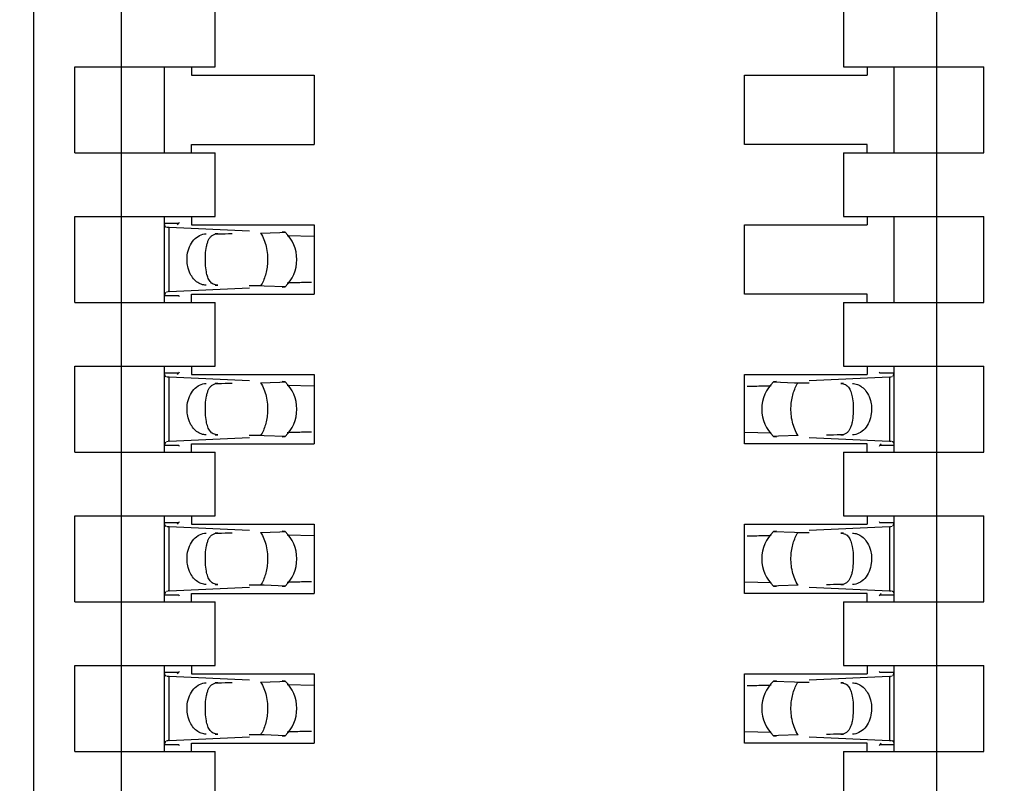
# Model space of a CAD drawing. Header units: inches. Extents: x 0 to 22, y 0 to 17.
# Tile 12 of 52: x 4.074 to 4.281, y 9.009 to 9.169. Entities that reach past the tile are written whole.
import ezdxf

# ---------------------------------------------------------------- set-up
doc = ezdxf.new("R2010")
doc.units = ezdxf.units.IN
doc.header["$LTSCALE"] = 1.21
doc.header["$MEASUREMENT"] = 0
doc.layers.get('0').update_dxf_attribs({"linetype": 'CONTINUOUS'})
doc.layers.add('DIMENSIONS', color=7, linetype='CONTINUOUS')
doc.styles.get("Standard").update_dxf_attribs({"font": 'txt', "width": 0.8})
doc.dimstyles.new('DIMSTYLE_1', dxfattribs={"dimtxt": 0.125, "dimasz": 0.18, "dimexe": 0.18, "dimexo": 0.0625, "dimgap": 0.09, "dimtad": 0, "dimtih": 1, "dimtoh": 1, "dimdec": 3, "dimzin": 4, "dimdsep": 46, "dimtxsty": 'STANDARD', "dimblk": '_FILLED', "dimblk1": '_FILLED', "dimblk2": '_FILLED', "dimcen": 0.09, "dimadec": 0, "dimazin": 0, "dimtp": 0.01, "dimtm": 0.01, "dimtfac": 1, "dimtdec": 3, "dimtofl": 0, "dimtmove": 0, "dimatfit": 3, "dimldrblk": '_FILLED', "dimfxl": 1, "dimtolj": 1, "dimtzin": 4, "dimarcsym": 0})

# ---------------------------------------------------------------- blocks, each defined once
blk = doc.blocks.new('*D3')
at = {"layer": 'DIMENSIONS', "color": 2, "linetype": 'CONTINUOUS'}
blk.add_line((4.038634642, 7.6576741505), (3.554734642, 7.6576741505), dxfattribs=at)
at = {"layer": 'DIMENSIONS', "color": 2, "linetype": 'CONTINUOUS', "insert": (3.492234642, 7.7201741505), "char_height": 0.125, "width": 1.525, "attachment_point": 3, "line_spacing_factor": 0.9}
blk.add_mtext('-4.222{\\Ftxt.shx;\\W1.000000;\\H0.125000; }[107.24]', dxfattribs=at)
blk = doc.blocks.new('_FILLED')
at = {"color": 0, "linetype": 'BYBLOCK'}
blk.add_solid([(0, 0), (-1, 0.1736111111), (-1, -0.1736111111)], dxfattribs=at)
blk = doc.blocks.new('*D4')
at = {"layer": 'DIMENSIONS', "color": 2, "linetype": 'CONTINUOUS'}
blk.add_line((4.453634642, 7.0576741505), (3.554734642, 7.0576741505), dxfattribs=at)
at = {"layer": 'DIMENSIONS', "color": 2, "linetype": 'CONTINUOUS', "insert": (3.492234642, 7.1201741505), "char_height": 0.125, "width": 1.525, "attachment_point": 3, "line_spacing_factor": 0.9}
blk.add_mtext('-4.822{\\Ftxt.shx;\\W1.000000;\\H0.125000; }[122.48]', dxfattribs=at)
blk = doc.blocks.new('*D5')
at = {"layer": 'DIMENSIONS', "color": 2, "linetype": 'CONTINUOUS'}
for p, q in [((4.0577810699, 6.9362306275), (3.9375, 6.75)), ((4.441734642, 6.9362306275), (4.0577810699, 6.9362306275)), ((3.9375, 6.75), (3.554734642, 6.75))]:
    blk.add_line(p, q, dxfattribs=at)
at = {"layer": 'DIMENSIONS', "color": 2, "linetype": 'CONTINUOUS', "insert": (3.492234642, 6.8125), "char_height": 0.125, "width": 1.525, "attachment_point": 3, "line_spacing_factor": 0.9}
blk.add_mtext('-4.943{\\Ftxt.shx;\\W1.000000;\\H0.125000; }[125.56]', dxfattribs=at)

msp = doc.modelspace()

# ---------------------------------------------------------------- linework, layer by layer
at = {"color": 7, "linetype": 'CONTINUOUS'}
for p, q in [((4.2667716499, 8.3053749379), (4.2667716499, 10.8770284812)), ((4.0766141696, 8.2919891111), (4.0766141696, 10.8293906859)), ((4.0951181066, 8.3562762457), (4.0951181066, 10.8261271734)), ((4.1148031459, 9.1593119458), (4.1148031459, 9.1726977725)), ((4.2470866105, 9.1726977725), (4.2470866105, 9.1593119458)), ((4.0852755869, 9.1412017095), (4.0852755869, 9.1593119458)), ((4.0852755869, 9.1593119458), (4.1148031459, 9.1593119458)), ((4.1041732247, 9.1412017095), (4.1041732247, 9.1593119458)), ((4.109842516, 9.1593119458), (4.109842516, 9.1575402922)), ((4.2470866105, 9.1593119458), (4.2766141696, 9.1593119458)), ((4.2520472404, 9.1593119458), (4.2520472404, 9.1575402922)), ((4.2577165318, 9.1593119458), (4.2577165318, 9.1412017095)), ((4.2766141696, 9.1412017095), (4.2766141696, 9.1593119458)), ((4.109842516, 9.1575402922), (4.1356692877, 9.1575402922)), ((4.1356692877, 9.1575402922), (4.1356692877, 9.1429733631)), ((4.2262204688, 9.1429733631), (4.2262204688, 9.1575402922)), ((4.2262204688, 9.1575402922), (4.2520472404, 9.1575402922)), ((4.0852755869, 9.1412017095), (4.1148031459, 9.1412017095)), ((4.109842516, 9.1429733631), (4.1356692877, 9.1429733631)), ((4.109842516, 9.1412017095), (4.109842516, 9.1429733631)), ((4.1148031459, 9.1278158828), (4.1148031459, 9.1412017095)), ((4.2520472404, 9.1429733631), (4.2262204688, 9.1429733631)), ((4.2470866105, 9.1412017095), (4.2766141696, 9.1412017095)), ((4.2470866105, 9.1412017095), (4.2470866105, 9.1278158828)), ((4.2520472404, 9.1412017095), (4.2520472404, 9.1429733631)), ((4.0852755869, 9.1278158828), (4.1148031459, 9.1278158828)), ((4.0852755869, 9.1097056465), (4.0852755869, 9.1278158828)), ((4.1041732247, 9.1097056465), (4.1041732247, 9.1278158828)), ((4.109842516, 9.1278158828), (4.109842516, 9.1260442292)), ((4.2470866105, 9.1278158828), (4.2766141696, 9.1278158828)), ((4.2520472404, 9.1278158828), (4.2520472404, 9.1260442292)), ((4.2577165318, 9.1278158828), (4.2577165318, 9.1097056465)), ((4.2766141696, 9.1097056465), (4.2766141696, 9.1278158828)), ((4.1071184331, 9.1263225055), (4.1041732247, 9.1263225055)), ((4.1041732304, 9.1263138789), (4.1041741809, 9.1263847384)), ((4.1041881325, 9.1260767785), (4.1041732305, 9.1263126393)), ((4.1051400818, 9.1255015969), (4.104724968, 9.1255241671)), ((4.1220231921, 9.1247189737), (4.105140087, 9.1255034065)), ((4.106902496, 9.1260696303), (4.1071184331, 9.1263225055)), ((4.109842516, 9.1260442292), (4.1356692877, 9.1260442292)), ((4.1356692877, 9.1260442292), (4.1356692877, 9.1114773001)), ((4.2262204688, 9.1260442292), (4.2520472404, 9.1260442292)), ((4.2262204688, 9.1114773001), (4.2262204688, 9.1260442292)), ((4.1243585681, 9.1243257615), (4.1284519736, 9.1244177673)), ((4.1284519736, 9.1244177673), (4.1295120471, 9.1244860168)), ((4.1295237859, 9.1244971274), (4.1288931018, 9.1245503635)), ((4.1356586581, 9.1235742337), (4.1299942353, 9.1237146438)), ((4.105140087, 9.1120181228), (4.1220231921, 9.1128025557)), ((4.1251053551, 9.1131832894), (4.1243585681, 9.1131957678)), ((4.1295237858, 9.1130244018), (4.1251053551, 9.1131832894)), ((4.1288931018, 9.1129711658), (4.1295237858, 9.1130244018)), ((4.1041732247, 9.1111990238), (4.1071184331, 9.1111990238)), ((4.1041732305, 9.1112088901), (4.1044182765, 9.111916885)), ((4.1041741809, 9.1111367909), (4.1041732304, 9.1112076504)), ((4.1045604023, 9.1119860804), (4.104918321, 9.1120086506)), ((4.109842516, 9.1114773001), (4.1356692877, 9.1114773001)), ((4.109842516, 9.1097056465), (4.109842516, 9.1114773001)), ((4.2520472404, 9.1114773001), (4.2262204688, 9.1114773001)), ((4.2520472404, 9.1097056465), (4.2520472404, 9.1114773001)), ((4.0852755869, 9.1097056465), (4.1148031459, 9.1097056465)), ((4.1148031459, 9.0963198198), (4.1148031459, 9.1097056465)), ((4.2470866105, 9.1097056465), (4.2766141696, 9.1097056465)), ((4.2470866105, 9.1097056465), (4.2470866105, 9.0963198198)), ((4.0852755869, 9.0963198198), (4.1148031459, 9.0963198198)), ((4.0852755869, 9.0782095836), (4.0852755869, 9.0963198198)), ((4.1041732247, 9.0782095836), (4.1041732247, 9.0963198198)), ((4.109842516, 9.0963198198), (4.109842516, 9.0945481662)), ((4.2470866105, 9.0963198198), (4.2766141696, 9.0963198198)), ((4.2520472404, 9.0963198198), (4.2520472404, 9.0945481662)), ((4.2577165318, 9.0963198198), (4.2577165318, 9.0782095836)), ((4.2766141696, 9.0782095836), (4.2766141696, 9.0963198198)), ((4.1071184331, 9.0948264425), (4.1041732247, 9.0948264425)), ((4.1041732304, 9.0948178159), (4.1041741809, 9.0948886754)), ((4.1041881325, 9.0945807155), (4.1041732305, 9.0948165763)), ((4.1051400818, 9.0940055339), (4.104724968, 9.0940281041)), ((4.1220231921, 9.0932229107), (4.105140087, 9.0940073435)), ((4.106902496, 9.0945735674), (4.1071184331, 9.0948264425)), ((4.109842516, 9.0945481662), (4.1356692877, 9.0945481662)), ((4.1356692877, 9.0945481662), (4.1356692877, 9.0799812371)), ((4.2262204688, 9.0945481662), (4.2520472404, 9.0945481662)), ((4.2262204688, 9.0799812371), (4.2262204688, 9.0945481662)), ((4.2567496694, 9.0940073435), (4.2398665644, 9.0932229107)), ((4.2577165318, 9.0948264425), (4.2547713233, 9.0948264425)), ((4.2573293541, 9.0940393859), (4.2569714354, 9.0940168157)), ((4.2577165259, 9.0948165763), (4.2574714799, 9.0941085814)), ((4.2577155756, 9.0948886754), (4.257716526, 9.0948178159)), ((4.1243585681, 9.0928296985), (4.1284519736, 9.0929217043)), ((4.1284519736, 9.0929217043), (4.1295120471, 9.0929899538)), ((4.1295237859, 9.0930010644), (4.1288931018, 9.0930543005)), ((4.1356586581, 9.0920781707), (4.1299942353, 9.0922185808)), ((4.2329966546, 9.0930543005), (4.2323659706, 9.0930010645)), ((4.2323659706, 9.0930010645), (4.2367844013, 9.0928421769)), ((4.2367844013, 9.0928421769), (4.2375311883, 9.0928296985)), ((4.105140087, 9.0805220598), (4.1220231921, 9.0813064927)), ((4.1251053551, 9.0816872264), (4.1243585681, 9.0816997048)), ((4.1295237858, 9.0815283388), (4.1251053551, 9.0816872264)), ((4.1288931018, 9.0814751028), (4.1295237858, 9.0815283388)), ((4.2262310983, 9.0824512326), (4.2318955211, 9.0823108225)), ((4.2323659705, 9.0815283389), (4.2329966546, 9.0814751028)), ((4.2334377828, 9.0816076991), (4.2323777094, 9.0815394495)), ((4.2375311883, 9.0816997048), (4.2334377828, 9.0816076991)), ((4.2398665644, 9.0813064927), (4.2567496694, 9.0805220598)), ((4.1041732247, 9.0797029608), (4.1071184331, 9.0797029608)), ((4.1041732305, 9.0797128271), (4.1044182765, 9.080420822)), ((4.1041741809, 9.0796407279), (4.1041732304, 9.0797115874)), ((4.1045604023, 9.0804900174), (4.104918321, 9.0805125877)), ((4.109842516, 9.0799812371), (4.1356692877, 9.0799812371)), ((4.109842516, 9.0782095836), (4.109842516, 9.0799812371)), ((4.2520472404, 9.0799812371), (4.2262204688, 9.0799812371)), ((4.2520472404, 9.0782095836), (4.2520472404, 9.0799812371)), ((4.2549872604, 9.079955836), (4.2547713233, 9.0797029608)), ((4.2547713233, 9.0797029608), (4.2577165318, 9.0797029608)), ((4.2567496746, 9.0805238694), (4.2571647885, 9.0805012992)), ((4.2577016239, 9.0799486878), (4.2577165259, 9.0797128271)), ((4.257716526, 9.0797115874), (4.2577155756, 9.0796407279)), ((4.0852755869, 9.0782095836), (4.1148031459, 9.0782095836)), ((4.1148031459, 9.0648237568), (4.1148031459, 9.0782095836)), ((4.2470866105, 9.0782095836), (4.2766141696, 9.0782095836)), ((4.2470866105, 9.0782095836), (4.2470866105, 9.0648237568)), ((4.0852755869, 9.0648237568), (4.1148031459, 9.0648237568)), ((4.0852755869, 9.0467135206), (4.0852755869, 9.0648237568)), ((4.1041732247, 9.0467135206), (4.1041732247, 9.0648237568)), ((4.109842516, 9.0648237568), (4.109842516, 9.0630521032)), ((4.2470866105, 9.0648237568), (4.2766141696, 9.0648237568)), ((4.2520472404, 9.0648237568), (4.2520472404, 9.0630521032)), ((4.2577165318, 9.0648237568), (4.2577165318, 9.0467135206)), ((4.2766141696, 9.0467135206), (4.2766141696, 9.0648237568)), ((4.1071184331, 9.0633303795), (4.1041732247, 9.0633303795)), ((4.1041732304, 9.0633217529), (4.1041741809, 9.0633926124)), ((4.1041881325, 9.0630846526), (4.1041732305, 9.0633205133)), ((4.1051400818, 9.0625094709), (4.104724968, 9.0625320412)), ((4.1220231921, 9.0617268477), (4.105140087, 9.0625112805)), ((4.106902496, 9.0630775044), (4.1071184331, 9.0633303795)), ((4.109842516, 9.0630521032), (4.1356692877, 9.0630521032)), ((4.1356692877, 9.0630521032), (4.1356692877, 9.0484851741)), ((4.2262204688, 9.0630521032), (4.2520472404, 9.0630521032)), ((4.2262204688, 9.0484851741), (4.2262204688, 9.0630521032)), ((4.2567496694, 9.0625112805), (4.2398665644, 9.0617268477)), ((4.2577165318, 9.0633303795), (4.2547713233, 9.0633303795)), ((4.2573293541, 9.0625433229), (4.2569714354, 9.0625207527)), ((4.2577165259, 9.0633205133), (4.2574714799, 9.0626125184)), ((4.2577155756, 9.0633926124), (4.257716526, 9.0633217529)), ((4.1243585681, 9.0613336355), (4.1284519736, 9.0614256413)), ((4.1284519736, 9.0614256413), (4.1295120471, 9.0614938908)), ((4.1295237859, 9.0615050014), (4.1288931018, 9.0615582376)), ((4.1356586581, 9.0605821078), (4.1299942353, 9.0607225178)), ((4.2329966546, 9.0615582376), (4.2323659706, 9.0615050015)), ((4.2323659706, 9.0615050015), (4.2367844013, 9.0613461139)), ((4.2367844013, 9.0613461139), (4.2375311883, 9.0613336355)), ((4.1251053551, 9.0501911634), (4.1243585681, 9.0502036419)), ((4.1295237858, 9.0500322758), (4.1251053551, 9.0501911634)), ((4.1288931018, 9.0499790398), (4.1295237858, 9.0500322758)), ((4.2262310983, 9.0509551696), (4.2318955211, 9.0508147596)), ((4.2323659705, 9.0500322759), (4.2329966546, 9.0499790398)), ((4.2334377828, 9.0501116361), (4.2323777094, 9.0500433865)), ((4.2375311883, 9.0502036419), (4.2334377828, 9.0501116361)), ((4.1041732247, 9.0482068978), (4.1071184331, 9.0482068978)), ((4.1041732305, 9.0482167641), (4.1044182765, 9.048924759)), ((4.1041741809, 9.0481446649), (4.1041732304, 9.0482155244)), ((4.1045604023, 9.0489939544), (4.104918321, 9.0490165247)), ((4.105140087, 9.0490259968), (4.1220231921, 9.0498104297)), ((4.109842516, 9.0484851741), (4.1356692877, 9.0484851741)), ((4.109842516, 9.0467135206), (4.109842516, 9.0484851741)), ((4.2520472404, 9.0484851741), (4.2262204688, 9.0484851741)), ((4.2398665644, 9.0498104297), (4.2567496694, 9.0490259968)), ((4.2520472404, 9.0467135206), (4.2520472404, 9.0484851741)), ((4.2549872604, 9.048459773), (4.2547713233, 9.0482068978)), ((4.2547713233, 9.0482068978), (4.2577165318, 9.0482068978)), ((4.2567496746, 9.0490278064), (4.2571647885, 9.0490052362)), ((4.2577016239, 9.0484526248), (4.2577165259, 9.0482167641)), ((4.257716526, 9.0482155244), (4.2577155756, 9.0481446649)), ((4.0852755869, 9.0467135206), (4.1148031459, 9.0467135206)), ((4.1148031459, 9.0333276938), (4.1148031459, 9.0467135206)), ((4.2470866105, 9.0467135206), (4.2766141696, 9.0467135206)), ((4.2470866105, 9.0467135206), (4.2470866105, 9.0333276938)), ((4.0852755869, 9.0333276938), (4.1148031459, 9.0333276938)), ((4.0852755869, 9.0152174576), (4.0852755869, 9.0333276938)), ((4.1041732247, 9.0152174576), (4.1041732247, 9.0333276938)), ((4.1071184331, 9.0318343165), (4.1041732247, 9.0318343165)), ((4.1041732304, 9.0318256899), (4.1041741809, 9.0318965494)), ((4.1041881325, 9.0315885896), (4.1041732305, 9.0318244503)), ((4.106902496, 9.0315814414), (4.1071184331, 9.0318343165)), ((4.109842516, 9.0333276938), (4.109842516, 9.0315560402)), ((4.109842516, 9.0315560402), (4.1356692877, 9.0315560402)), ((4.1356692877, 9.0315560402), (4.1356692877, 9.0169891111)), ((4.2262204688, 9.0315560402), (4.2520472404, 9.0315560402)), ((4.2262204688, 9.0169891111), (4.2262204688, 9.0315560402)), ((4.2470866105, 9.0333276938), (4.2766141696, 9.0333276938)), ((4.2520472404, 9.0333276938), (4.2520472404, 9.0315560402)), ((4.2577165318, 9.0318343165), (4.2547713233, 9.0318343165)), ((4.2577165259, 9.0318244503), (4.2574714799, 9.0311164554)), ((4.2577155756, 9.0318965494), (4.257716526, 9.0318256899)), ((4.2577165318, 9.0333276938), (4.2577165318, 9.0152174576)), ((4.2766141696, 9.0152174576), (4.2766141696, 9.0333276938)), ((4.1051400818, 9.0310134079), (4.104724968, 9.0310359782)), ((4.1220231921, 9.0302307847), (4.105140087, 9.0310152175)), ((4.1243585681, 9.0298375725), (4.1284519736, 9.0299295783)), ((4.1284519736, 9.0299295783), (4.1295120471, 9.0299978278)), ((4.1295237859, 9.0300089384), (4.1288931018, 9.0300621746)), ((4.2329966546, 9.0300621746), (4.2323659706, 9.0300089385)), ((4.2323659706, 9.0300089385), (4.2367844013, 9.0298500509)), ((4.2367844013, 9.0298500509), (4.2375311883, 9.0298375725)), ((4.2567496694, 9.0310152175), (4.2398665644, 9.0302307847)), ((4.2573293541, 9.0310472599), (4.2569714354, 9.0310246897)), ((4.1356586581, 9.0290860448), (4.1299942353, 9.0292264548)), ((4.2262310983, 9.0194591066), (4.2318955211, 9.0193186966)), ((4.1041732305, 9.0167207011), (4.1044182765, 9.017428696)), ((4.1045604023, 9.0174978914), (4.104918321, 9.0175204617)), ((4.105140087, 9.0175299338), (4.1220231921, 9.0183143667)), ((4.109842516, 9.0169891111), (4.1356692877, 9.0169891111)), ((4.109842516, 9.0152174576), (4.109842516, 9.0169891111)), ((4.1251053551, 9.0186951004), (4.1243585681, 9.0187075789)), ((4.1295237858, 9.0185362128), (4.1251053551, 9.0186951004)), ((4.1288931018, 9.0184829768), (4.1295237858, 9.0185362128)), ((4.2520472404, 9.0169891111), (4.2262204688, 9.0169891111)), ((4.2323659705, 9.0185362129), (4.2329966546, 9.0184829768)), ((4.2334377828, 9.0186155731), (4.2323777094, 9.0185473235)), ((4.2375311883, 9.0187075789), (4.2334377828, 9.0186155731)), ((4.2398665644, 9.0183143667), (4.2567496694, 9.0175299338)), ((4.2520472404, 9.0152174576), (4.2520472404, 9.0169891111)), ((4.2549872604, 9.01696371), (4.2547713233, 9.0167108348)), ((4.2567496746, 9.0175317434), (4.2571647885, 9.0175091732)), ((4.2577016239, 9.0169565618), (4.2577165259, 9.0167207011)), ((4.0852755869, 9.0152174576), (4.1148031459, 9.0152174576)), ((4.1041732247, 9.0167108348), (4.1071184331, 9.0167108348)), ((4.1041741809, 9.016648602), (4.1041732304, 9.0167194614)), ((4.1148031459, 9.0018316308), (4.1148031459, 9.0152174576)), ((4.2470866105, 9.0152174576), (4.2766141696, 9.0152174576)), ((4.2470866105, 9.0152174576), (4.2470866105, 9.0018316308)), ((4.2547713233, 9.0167108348), (4.2577165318, 9.0167108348)), ((4.257716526, 9.0167194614), (4.2577155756, 9.016648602))]:
    msp.add_line(p, q, dxfattribs=at)
at = {"color": 9, "linetype": 'CONTINUOUS'}
for p, q in [((4.105140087, 9.1120181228), (4.105140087, 9.1255034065)), ((4.1153828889, 9.1241741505), (4.1148031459, 9.1241741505)), ((4.1148031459, 9.1133473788), (4.1153828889, 9.1133473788)), ((4.105140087, 9.0805220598), (4.105140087, 9.0940073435)), ((4.2567496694, 9.0940073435), (4.2567496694, 9.0805220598)), ((4.1153828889, 9.0926780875), (4.1148031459, 9.0926780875)), ((4.2470866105, 9.0926780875), (4.2465068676, 9.0926780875)), ((4.1148031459, 9.0818513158), (4.1153828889, 9.0818513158)), ((4.2465068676, 9.0818513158), (4.2470866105, 9.0818513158)), ((4.105140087, 9.0490259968), (4.105140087, 9.0625112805)), ((4.2567496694, 9.0625112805), (4.2567496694, 9.0490259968)), ((4.1153828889, 9.0611820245), (4.1148031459, 9.0611820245)), ((4.2470866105, 9.0611820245), (4.2465068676, 9.0611820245)), ((4.1148031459, 9.0503552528), (4.1153828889, 9.0503552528)), ((4.2465068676, 9.0503552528), (4.2470866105, 9.0503552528)), ((4.105140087, 9.0175299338), (4.105140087, 9.0310152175)), ((4.1153828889, 9.0296859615), (4.1148031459, 9.0296859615)), ((4.2470866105, 9.0296859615), (4.2465068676, 9.0296859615)), ((4.2567496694, 9.0310152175), (4.2567496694, 9.0175299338)), ((4.1148031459, 9.0188591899), (4.1153828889, 9.0188591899)), ((4.2465068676, 9.0188591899), (4.2470866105, 9.0188591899))]:
    msp.add_line(p, q, dxfattribs=at)
at = {"color": 7, "linetype": 'CONTINUOUS'}
for centre, radius, start, end in [((4.124129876, 9.1187607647), 0.0078740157, 313.2376953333, 46.7623047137), ((4.1379078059, 8.8760992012), 0.2378393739, 91.4738626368, 91.9067402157), ((4.1455872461, 8.5860118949), 0.5280282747, 91.1421004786, 91.4972558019), ((4.1066961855, 9.0792405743), 0.0328162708, 92.7179069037, 93.1055942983), ((4.255193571, 9.1267848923), 0.0328162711, 272.7179069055, 273.1055942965), ((4.124129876, 9.0872647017), 0.0078740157, 313.2376953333, 46.7623047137), ((4.2163025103, 9.6200135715), 0.5280282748, 271.1421004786, 271.4972558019), ((4.2377598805, 9.0872647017), 0.0078740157, 133.2376953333, 226.7623047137), ((4.2239819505, 9.3299262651), 0.2378393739, 271.4738626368, 271.9067402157), ((4.1379078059, 8.8446031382), 0.2378393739, 91.4738626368, 91.9067402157), ((4.1455872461, 8.5545158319), 0.5280282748, 91.1421004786, 91.4972558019), ((4.1066961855, 9.0477445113), 0.0328162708, 92.7179069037, 93.1055942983), ((4.255193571, 9.0952888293), 0.0328162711, 272.7179069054, 273.1055942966), ((4.124129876, 9.0557686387), 0.0078740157, 313.2376953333, 46.7623047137), ((4.2163025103, 9.5885175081), 0.5280282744, 271.1421004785, 271.497255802), ((4.2377598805, 9.0557686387), 0.0078740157, 133.2376953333, 226.7623047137), ((4.2239819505, 9.2984302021), 0.2378393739, 271.4738626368, 271.9067402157), ((4.1379078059, 8.813107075), 0.2378393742, 91.473862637, 91.9067402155), ((4.1455872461, 8.5230197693), 0.5280282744, 91.1421004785, 91.497255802), ((4.1066961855, 9.0162484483), 0.0328162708, 92.7179069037, 93.1055942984), ((4.124129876, 9.0242725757), 0.0078740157, 313.2376953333, 46.7623047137), ((4.2377598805, 9.0242725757), 0.0078740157, 133.2376953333, 226.7623047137), ((4.255193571, 9.063792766), 0.0328162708, 272.7179069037, 273.1055942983), ((4.2163025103, 9.5570214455), 0.5280282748, 271.1421004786, 271.4972558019), ((4.2239819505, 9.2669341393), 0.2378393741, 271.4738626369, 271.9067402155), ((4.1379078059, 8.781611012), 0.2378393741, 91.4738626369, 91.9067402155), ((4.1455872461, 8.4915237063), 0.5280282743, 91.1421004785, 91.497255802), ((4.1066961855, 8.9847523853), 0.0328162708, 92.7179069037, 93.1055942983)]:
    msp.add_arc(centre, radius, start, end, dxfattribs=at)
for centre, major_axis, ratio, start_param, end_param in [((4.1059805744, 9.1373437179), (0, 0.0118110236), 0.2679491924, -2.7738167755, -2.7145116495), ((3.7877231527, 9.1187607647), (0.4711895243, 0.0078735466), 0.0001824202, -0.8018391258, -0.7929241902), ((3.7877231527, 9.1187607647), (0.4711895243, -0.0078735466), 0.0001824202, 0.7749796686, 0.7820906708), ((4.1059805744, 9.1001778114), (-0, 0.0118110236), 0.2679491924, -0.4270814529, -0.3677758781), ((4.1059805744, 9.1058476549), (0, 0.0118110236), 0.2679491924, -2.7738167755, -2.7145116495), ((4.255909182, 9.1058476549), (-0, 0.0118110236), 0.2679491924, -3.5686741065, -3.5093685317), ((3.7877231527, 9.0872647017), (0.4711895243, 0.0078735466), 0.0001824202, -0.8018391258, -0.7929241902), ((4.5741666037, 9.0872647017), (0.4711895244, -0.0078735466), 0.0001824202, -2.366612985, -2.3595019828), ((3.7877231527, 9.0872647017), (0.4711895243, -0.0078735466), 0.0001824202, 0.7749796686, 0.7820906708), ((4.5741666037, 9.0872647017), (0.4711895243, 0.0078735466), 0.0001824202, 2.3397535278, 2.3486684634), ((4.1059805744, 9.0686817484), (-0, 0.0118110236), 0.2679491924, -0.4270814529, -0.3677758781), ((4.255909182, 9.0686817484), (0, 0.0118110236), 0.2679491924, 0.3677758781, 0.4270810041), ((4.1059805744, 9.0743515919), (0, 0.0118110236), 0.2679491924, -2.7738167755, -2.7145116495), ((4.255909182, 9.0743515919), (0, 0.0118110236), 0.2679491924, -3.5686741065, -3.5093685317), ((3.7877231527, 9.0557686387), (0.4711895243, 0.0078735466), 0.0001824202, -0.8018391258, -0.7929241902), ((4.5741666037, 9.0557686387), (0.4711895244, -0.0078735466), 0.0001824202, -2.366612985, -2.3595019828), ((3.7877231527, 9.0557686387), (0.4711895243, -0.0078735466), 0.0001824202, 0.7749796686, 0.7820906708), ((4.5741666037, 9.0557686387), (0.4711895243, 0.0078735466), 0.0001824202, 2.3397535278, 2.3486684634), ((4.1059805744, 9.0371856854), (-0, 0.0118110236), 0.2679491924, -0.4270814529, -0.3677758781), ((4.255909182, 9.0371856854), (0, 0.0118110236), 0.2679491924, 0.3677758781, 0.4270810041), ((4.1059805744, 9.0428555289), (-0, 0.0118110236), 0.2679491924, -2.7738167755, -2.7145116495), ((4.255909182, 9.0428555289), (-0, 0.0118110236), 0.2679491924, -3.5686741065, -3.5093685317), ((3.7877231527, 9.0242725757), (0.4711895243, 0.0078735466), 0.0001824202, -0.8018391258, -0.7929241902), ((4.5741666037, 9.0242725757), (0.4711895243, -0.0078735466), 0.0001824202, -2.366612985, -2.3595019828), ((3.7877231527, 9.0242725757), (0.4711895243, -0.0078735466), 0.0001824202, 0.7749796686, 0.7820906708), ((4.5741666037, 9.0242725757), (0.4711895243, 0.0078735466), 0.0001824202, 2.3397535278, 2.3486684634), ((4.1059805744, 9.0056896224), (-0, 0.0118110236), 0.2679491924, -0.4270814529, -0.3677758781), ((4.255909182, 9.0056896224), (-0, 0.0118110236), 0.2679491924, 0.3677758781, 0.4270810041)]:
    msp.add_ellipse(centre, major_axis=major_axis, ratio=ratio, start_param=start_param, end_param=end_param, dxfattribs=at)
for points, knots in [([(4.1045603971, 9.1255336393), (4.1045102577, 9.1255492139), (4.1044135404, 9.1255959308), (4.1042522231, 9.1257683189), (4.1042050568, 9.12595137), (4.1041881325, 9.1260767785)], [0, 0, 0, 0, 0.2267990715, 0.4533532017, 1, 1, 1, 1]), ([(4.1089477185, 9.119692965), (4.1090272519, 9.1202940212), (4.1093319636, 9.1214426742), (4.1102222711, 9.1229046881), (4.1114591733, 9.1239080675), (4.1124563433, 9.1241661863), (4.1129328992, 9.1241741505)], [0, 0, 0, 0, 0.28045492, 0.5418465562, 0.779528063, 1, 1, 1, 1]), ([(4.112774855, 9.1197727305), (4.1128097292, 9.1203602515), (4.1129017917, 9.1212029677), (4.1131599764, 9.1222446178), (4.1134069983, 9.1228891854), (4.1137327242, 9.1234284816), (4.1141673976, 9.1238493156), (4.1147336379, 9.1241163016), (4.1151589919, 9.1241703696), (4.1153828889, 9.1241741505)], [0, 0, 0, 0, 0.3111597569, 0.4460927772, 0.566488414, 0.6748242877, 0.776716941, 0.8816123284, 1, 1, 1, 1]), ([(4.1094268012, 9.1160740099), (4.1093076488, 9.1163493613), (4.1089044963, 9.1175086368), (4.1088263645, 9.1187758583), (4.1089477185, 9.119692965)], [0, 0, 0, 0, 0.2448939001, 1, 1, 1, 1]), ([(4.1129629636, 9.116146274), (4.1128552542, 9.1167208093), (4.1127335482, 9.1179313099), (4.1127376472, 9.1191458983), (4.112774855, 9.1197727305)], [0, 0, 0, 0, 0.4821064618, 1, 1, 1, 1]), ([(4.1129328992, 9.1133473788), (4.1125765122, 9.1133533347), (4.1118435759, 9.1134954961), (4.1108490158, 9.114068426), (4.1100093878, 9.1149497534), (4.1095973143, 9.1156799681), (4.1094268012, 9.1160740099)], [0, 0, 0, 0, 0.2285254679, 0.4679518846, 0.7247253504, 1, 1, 1, 1]), ([(4.1153828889, 9.1133473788), (4.1150501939, 9.1133529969), (4.1145542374, 9.1134473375), (4.1140232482, 9.1138017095), (4.1137099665, 9.1141403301), (4.1134565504, 9.1145499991), (4.1131700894, 9.1152126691), (4.1130349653, 9.1157622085), (4.1129629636, 9.116146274)], [0, 0, 0, 0, 0.246021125, 0.3565709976, 0.4674902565, 0.584442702, 0.7110848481, 1, 1, 1, 1]), ([(4.1045603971, 9.0940375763), (4.1045102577, 9.0940531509), (4.1044135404, 9.0940998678), (4.1042522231, 9.0942722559), (4.1042050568, 9.094455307), (4.1041881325, 9.0945807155)], [0, 0, 0, 0, 0.2267990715, 0.4533532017, 1, 1, 1, 1]), ([(4.1089477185, 9.088196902), (4.1090272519, 9.0887979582), (4.1093319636, 9.0899466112), (4.1102222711, 9.0914086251), (4.1114591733, 9.0924120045), (4.1124563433, 9.0926701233), (4.1129328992, 9.0926780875)], [0, 0, 0, 0, 0.28045492, 0.5418465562, 0.779528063, 1, 1, 1, 1]), ([(4.112774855, 9.0882766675), (4.1128097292, 9.0888641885), (4.1129017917, 9.0897069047), (4.1131599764, 9.0907485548), (4.1134069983, 9.0913931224), (4.1137327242, 9.0919324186), (4.1141673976, 9.0923532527), (4.1147336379, 9.0926202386), (4.1151589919, 9.0926743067), (4.1153828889, 9.0926780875)], [0, 0, 0, 0, 0.3111597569, 0.4460927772, 0.566488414, 0.6748242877, 0.776716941, 0.8816123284, 1, 1, 1, 1]), ([(4.2465068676, 9.0926780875), (4.2468395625, 9.0926724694), (4.2473355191, 9.0925781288), (4.2478665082, 9.0922237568), (4.24817979, 9.0918851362), (4.248433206, 9.0914754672), (4.2487196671, 9.0908127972), (4.2488547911, 9.0902632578), (4.2489267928, 9.0898791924)], [0, 0, 0, 0, 0.246021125, 0.3565709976, 0.4674902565, 0.584442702, 0.7110848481, 1, 1, 1, 1]), ([(4.2489568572, 9.0926780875), (4.2493132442, 9.0926721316), (4.2500461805, 9.0925299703), (4.2510407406, 9.0919570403), (4.2518803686, 9.091075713), (4.2522924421, 9.0903454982), (4.2524629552, 9.0899514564)], [0, 0, 0, 0, 0.2285254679, 0.4679518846, 0.7247253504, 1, 1, 1, 1]), ([(4.2489267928, 9.0898791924), (4.2490345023, 9.0893046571), (4.2491562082, 9.0880941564), (4.2491521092, 9.086879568), (4.2491149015, 9.0862527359)], [0, 0, 0, 0, 0.4821064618, 1, 1, 1, 1]), ([(4.2524629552, 9.0899514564), (4.2525821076, 9.089676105), (4.2529852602, 9.0885168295), (4.2530633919, 9.0872496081), (4.2529420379, 9.0863325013)], [0, 0, 0, 0, 0.2448939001, 1, 1, 1, 1]), ([(4.1094268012, 9.084577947), (4.1093076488, 9.0848532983), (4.1089044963, 9.0860125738), (4.1088263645, 9.0872797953), (4.1089477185, 9.088196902)], [0, 0, 0, 0, 0.2448939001, 1, 1, 1, 1]), ([(4.1129629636, 9.084650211), (4.1128552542, 9.0852247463), (4.1127335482, 9.0864352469), (4.1127376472, 9.0876498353), (4.112774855, 9.0882766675)], [0, 0, 0, 0, 0.4821064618, 1, 1, 1, 1]), ([(4.2491149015, 9.0862527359), (4.2490800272, 9.0856652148), (4.2489879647, 9.0848224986), (4.24872978, 9.0837808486), (4.2484827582, 9.083136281), (4.2481570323, 9.0825969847), (4.2477223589, 9.0821761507), (4.2471561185, 9.0819091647), (4.2467307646, 9.0818550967), (4.2465068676, 9.0818513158)], [0, 0, 0, 0, 0.3111597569, 0.4460927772, 0.566488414, 0.6748242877, 0.776716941, 0.8816123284, 1, 1, 1, 1]), ([(4.2529420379, 9.0863325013), (4.2528625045, 9.0857314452), (4.2525577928, 9.0845827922), (4.2516674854, 9.0831207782), (4.2504305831, 9.0821173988), (4.2494334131, 9.08185928), (4.2489568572, 9.0818513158)], [0, 0, 0, 0, 0.28045492, 0.5418465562, 0.779528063, 1, 1, 1, 1]), ([(4.1129328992, 9.0818513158), (4.1125765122, 9.0818572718), (4.1118435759, 9.0819994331), (4.1108490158, 9.082572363), (4.1100093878, 9.0834536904), (4.1095973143, 9.0841839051), (4.1094268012, 9.084577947)], [0, 0, 0, 0, 0.2285254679, 0.4679518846, 0.7247253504, 1, 1, 1, 1]), ([(4.1153828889, 9.0818513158), (4.1150501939, 9.0818569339), (4.1145542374, 9.0819512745), (4.1140232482, 9.0823056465), (4.1137099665, 9.0826442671), (4.1134565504, 9.0830539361), (4.1131700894, 9.0837166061), (4.1130349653, 9.0842661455), (4.1129629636, 9.084650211)], [0, 0, 0, 0, 0.246021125, 0.3565709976, 0.4674902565, 0.584442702, 0.7110848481, 1, 1, 1, 1]), ([(4.2573293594, 9.080491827), (4.2573794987, 9.0804762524), (4.257476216, 9.0804295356), (4.2576375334, 9.0802571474), (4.2576846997, 9.0800740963), (4.2577016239, 9.0799486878)], [0, 0, 0, 0, 0.2267990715, 0.4533532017, 1, 1, 1, 1]), ([(4.1045603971, 9.0625415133), (4.1045102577, 9.0625570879), (4.1044135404, 9.0626038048), (4.1042522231, 9.0627761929), (4.1042050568, 9.062959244), (4.1041881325, 9.0630846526)], [0, 0, 0, 0, 0.2267990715, 0.4533532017, 1, 1, 1, 1]), ([(4.1089477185, 9.056700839), (4.1090272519, 9.0573018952), (4.1093319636, 9.0584505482), (4.1102222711, 9.0599125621), (4.1114591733, 9.0609159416), (4.1124563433, 9.0611740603), (4.1129328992, 9.0611820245)], [0, 0, 0, 0, 0.28045492, 0.5418465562, 0.779528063, 1, 1, 1, 1]), ([(4.112774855, 9.0567806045), (4.1128097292, 9.0573681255), (4.1129017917, 9.0582108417), (4.1131599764, 9.0592524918), (4.1134069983, 9.0598970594), (4.1137327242, 9.0604363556), (4.1141673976, 9.0608571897), (4.1147336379, 9.0611241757), (4.1151589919, 9.0611782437), (4.1153828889, 9.0611820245)], [0, 0, 0, 0, 0.3111597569, 0.4460927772, 0.566488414, 0.6748242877, 0.776716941, 0.8816123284, 1, 1, 1, 1]), ([(4.2465068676, 9.0611820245), (4.2468395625, 9.0611764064), (4.2473355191, 9.0610820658), (4.2478665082, 9.0607276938), (4.24817979, 9.0603890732), (4.248433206, 9.0599794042), (4.2487196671, 9.0593167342), (4.2488547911, 9.0587671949), (4.2489267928, 9.0583831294)], [0, 0, 0, 0, 0.246021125, 0.3565709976, 0.4674902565, 0.584442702, 0.7110848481, 1, 1, 1, 1]), ([(4.2489568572, 9.0611820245), (4.2493132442, 9.0611760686), (4.2500461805, 9.0610339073), (4.2510407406, 9.0604609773), (4.2518803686, 9.05957965), (4.2522924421, 9.0588494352), (4.2524629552, 9.0584553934)], [0, 0, 0, 0, 0.2285254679, 0.4679518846, 0.7247253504, 1, 1, 1, 1]), ([(4.2489267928, 9.0583831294), (4.2490345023, 9.0578085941), (4.2491562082, 9.0565980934), (4.2491521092, 9.055383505), (4.2491149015, 9.0547566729)], [0, 0, 0, 0, 0.4821064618, 1, 1, 1, 1]), ([(4.2524629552, 9.0584553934), (4.2525821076, 9.058180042), (4.2529852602, 9.0570207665), (4.2530633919, 9.0557535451), (4.2529420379, 9.0548364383)], [0, 0, 0, 0, 0.2448939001, 1, 1, 1, 1]), ([(4.1094268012, 9.053081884), (4.1093076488, 9.0533572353), (4.1089044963, 9.0545165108), (4.1088263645, 9.0557837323), (4.1089477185, 9.056700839)], [0, 0, 0, 0, 0.2448939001, 1, 1, 1, 1]), ([(4.1129629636, 9.053154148), (4.1128552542, 9.0537286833), (4.1127335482, 9.054939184), (4.1127376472, 9.0561537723), (4.112774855, 9.0567806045)], [0, 0, 0, 0, 0.4821064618, 1, 1, 1, 1]), ([(4.2491149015, 9.0547566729), (4.2490800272, 9.0541691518), (4.2489879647, 9.0533264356), (4.24872978, 9.0522847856), (4.2484827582, 9.051640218), (4.2481570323, 9.0511009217), (4.2477223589, 9.0506800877), (4.2471561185, 9.0504131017), (4.2467307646, 9.0503590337), (4.2465068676, 9.0503552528)], [0, 0, 0, 0, 0.3111597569, 0.4460927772, 0.566488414, 0.6748242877, 0.776716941, 0.8816123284, 1, 1, 1, 1]), ([(4.2529420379, 9.0548364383), (4.2528625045, 9.0542353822), (4.2525577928, 9.0530867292), (4.2516674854, 9.0516247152), (4.2504305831, 9.0506213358), (4.2494334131, 9.050363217), (4.2489568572, 9.0503552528)], [0, 0, 0, 0, 0.28045492, 0.5418465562, 0.779528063, 1, 1, 1, 1]), ([(4.1129328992, 9.0503552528), (4.1125765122, 9.0503612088), (4.1118435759, 9.0505033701), (4.1108490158, 9.0510763), (4.1100093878, 9.0519576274), (4.1095973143, 9.0526878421), (4.1094268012, 9.053081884)], [0, 0, 0, 0, 0.2285254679, 0.4679518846, 0.7247253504, 1, 1, 1, 1]), ([(4.1153828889, 9.0503552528), (4.1150501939, 9.0503608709), (4.1145542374, 9.0504552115), (4.1140232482, 9.0508095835), (4.1137099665, 9.0511482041), (4.1134565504, 9.0515578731), (4.1131700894, 9.0522205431), (4.1130349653, 9.0527700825), (4.1129629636, 9.053154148)], [0, 0, 0, 0, 0.246021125, 0.3565709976, 0.4674902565, 0.584442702, 0.7110848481, 1, 1, 1, 1]), ([(4.2573293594, 9.048995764), (4.2573794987, 9.0489801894), (4.257476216, 9.0489334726), (4.2576375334, 9.0487610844), (4.2576846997, 9.0485780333), (4.2577016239, 9.0484526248)], [0, 0, 0, 0, 0.2267990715, 0.4533532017, 1, 1, 1, 1]), ([(4.1045603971, 9.0310454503), (4.1045102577, 9.0310610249), (4.1044135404, 9.0311077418), (4.1042522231, 9.0312801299), (4.1042050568, 9.031463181), (4.1041881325, 9.0315885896)], [0, 0, 0, 0, 0.2267990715, 0.4533532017, 1, 1, 1, 1]), ([(4.1089477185, 9.025204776), (4.1090272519, 9.0258058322), (4.1093319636, 9.0269544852), (4.1102222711, 9.0284164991), (4.1114591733, 9.0294198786), (4.1124563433, 9.0296779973), (4.1129328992, 9.0296859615)], [0, 0, 0, 0, 0.28045492, 0.5418465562, 0.779528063, 1, 1, 1, 1]), ([(4.112774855, 9.0252845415), (4.1128097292, 9.0258720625), (4.1129017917, 9.0267147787), (4.1131599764, 9.0277564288), (4.1134069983, 9.0284009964), (4.1137327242, 9.0289402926), (4.1141673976, 9.0293611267), (4.1147336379, 9.0296281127), (4.1151589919, 9.0296821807), (4.1153828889, 9.0296859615)], [0, 0, 0, 0, 0.3111597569, 0.4460927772, 0.566488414, 0.6748242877, 0.776716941, 0.8816123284, 1, 1, 1, 1]), ([(4.2465068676, 9.0296859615), (4.2468395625, 9.0296803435), (4.2473355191, 9.0295860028), (4.2478665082, 9.0292316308), (4.24817979, 9.0288930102), (4.248433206, 9.0284833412), (4.2487196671, 9.0278206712), (4.2488547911, 9.0272711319), (4.2489267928, 9.0268870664)], [0, 0, 0, 0, 0.246021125, 0.3565709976, 0.4674902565, 0.584442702, 0.7110848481, 1, 1, 1, 1]), ([(4.2489568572, 9.0296859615), (4.2493132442, 9.0296800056), (4.2500461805, 9.0295378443), (4.2510407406, 9.0289649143), (4.2518803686, 9.028083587), (4.2522924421, 9.0273533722), (4.2524629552, 9.0269593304)], [0, 0, 0, 0, 0.2285254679, 0.4679518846, 0.7247253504, 1, 1, 1, 1]), ([(4.1094268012, 9.021585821), (4.1093076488, 9.0218611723), (4.1089044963, 9.0230204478), (4.1088263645, 9.0242876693), (4.1089477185, 9.025204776)], [0, 0, 0, 0, 0.2448939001, 1, 1, 1, 1]), ([(4.1129629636, 9.021658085), (4.1128552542, 9.0222326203), (4.1127335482, 9.023443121), (4.1127376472, 9.0246577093), (4.112774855, 9.0252845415)], [0, 0, 0, 0, 0.4821064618, 1, 1, 1, 1]), ([(4.2489267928, 9.0268870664), (4.2490345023, 9.0263125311), (4.2491562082, 9.0251020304), (4.2491521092, 9.023887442), (4.2491149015, 9.0232606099)], [0, 0, 0, 0, 0.4821064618, 1, 1, 1, 1]), ([(4.2524629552, 9.0269593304), (4.2525821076, 9.026683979), (4.2529852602, 9.0255247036), (4.2530633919, 9.0242574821), (4.2529420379, 9.0233403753)], [0, 0, 0, 0, 0.2448939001, 1, 1, 1, 1]), ([(4.2491149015, 9.0232606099), (4.2490800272, 9.0226730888), (4.2489879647, 9.0218303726), (4.24872978, 9.0207887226), (4.2484827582, 9.020144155), (4.2481570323, 9.0196048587), (4.2477223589, 9.0191840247), (4.2471561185, 9.0189170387), (4.2467307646, 9.0188629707), (4.2465068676, 9.0188591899)], [0, 0, 0, 0, 0.3111597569, 0.4460927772, 0.566488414, 0.6748242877, 0.776716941, 0.8816123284, 1, 1, 1, 1]), ([(4.2529420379, 9.0233403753), (4.2528625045, 9.0227393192), (4.2525577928, 9.0215906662), (4.2516674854, 9.0201286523), (4.2504305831, 9.0191252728), (4.2494334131, 9.018867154), (4.2489568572, 9.0188591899)], [0, 0, 0, 0, 0.28045492, 0.5418465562, 0.779528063, 1, 1, 1, 1]), ([(4.1129328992, 9.0188591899), (4.1125765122, 9.0188651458), (4.1118435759, 9.0190073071), (4.1108490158, 9.019580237), (4.1100093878, 9.0204615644), (4.1095973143, 9.0211917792), (4.1094268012, 9.021585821)], [0, 0, 0, 0, 0.2285254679, 0.4679518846, 0.7247253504, 1, 1, 1, 1]), ([(4.1153828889, 9.0188591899), (4.1150501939, 9.0188648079), (4.1145542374, 9.0189591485), (4.1140232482, 9.0193135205), (4.1137099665, 9.0196521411), (4.1134565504, 9.0200618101), (4.1131700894, 9.0207244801), (4.1130349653, 9.0212740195), (4.1129629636, 9.021658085)], [0, 0, 0, 0, 0.246021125, 0.3565709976, 0.4674902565, 0.584442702, 0.7110848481, 1, 1, 1, 1]), ([(4.2573293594, 9.017499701), (4.2573794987, 9.0174841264), (4.257476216, 9.0174374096), (4.2576375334, 9.0172650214), (4.2576846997, 9.0170819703), (4.2577016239, 9.0169565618)], [0, 0, 0, 0, 0.2267990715, 0.4533532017, 1, 1, 1, 1])]:
    msp.add_open_spline(points, degree=3, knots=knots, dxfattribs=at)
at = {"color": 9, "linetype": 'CONTINUOUS'}
for points, knots in [([(4.1243585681, 9.1243257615), (4.1249196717, 9.1234661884), (4.1257224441, 9.12142596), (4.1259052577, 9.119260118), (4.125847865, 9.1181433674)], [0, 0, 0, 0, 0.4786163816, 1, 1, 1, 1]), ([(4.125847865, 9.1181433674), (4.125801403, 9.1172393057), (4.1255185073, 9.1155088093), (4.1248130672, 9.1138920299), (4.1243585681, 9.1131957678)], [0, 0, 0, 0, 0.5212411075, 1, 1, 1, 1]), ([(4.1243585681, 9.0928296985), (4.1249196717, 9.0919701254), (4.1257224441, 9.089929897), (4.1259052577, 9.087764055), (4.125847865, 9.0866473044)], [0, 0, 0, 0, 0.4786163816, 1, 1, 1, 1]), ([(4.2360418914, 9.087882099), (4.2360883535, 9.0887861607), (4.2363712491, 9.090516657), (4.2370766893, 9.0921334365), (4.2375311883, 9.0928296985)], [0, 0, 0, 0, 0.5212411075, 1, 1, 1, 1]), ([(4.2375311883, 9.0816997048), (4.2369700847, 9.0825592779), (4.2361673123, 9.0845995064), (4.2359844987, 9.0867653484), (4.2360418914, 9.087882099)], [0, 0, 0, 0, 0.4786163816, 1, 1, 1, 1]), ([(4.125847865, 9.0866473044), (4.125801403, 9.0857432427), (4.1255185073, 9.0840127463), (4.1248130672, 9.0823959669), (4.1243585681, 9.0816997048)], [0, 0, 0, 0, 0.5212411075, 1, 1, 1, 1]), ([(4.1243585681, 9.0613336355), (4.1249196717, 9.0604740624), (4.1257224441, 9.058433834), (4.1259052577, 9.056267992), (4.125847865, 9.0551512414)], [0, 0, 0, 0, 0.4786163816, 1, 1, 1, 1]), ([(4.2360418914, 9.056386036), (4.2360883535, 9.0572900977), (4.2363712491, 9.059020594), (4.2370766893, 9.0606373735), (4.2375311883, 9.0613336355)], [0, 0, 0, 0, 0.5212411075, 1, 1, 1, 1]), ([(4.2375311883, 9.0502036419), (4.2369700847, 9.0510632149), (4.2361673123, 9.0531034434), (4.2359844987, 9.0552692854), (4.2360418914, 9.056386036)], [0, 0, 0, 0, 0.4786163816, 1, 1, 1, 1]), ([(4.125847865, 9.0551512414), (4.125801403, 9.0542471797), (4.1255185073, 9.0525166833), (4.1248130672, 9.0508999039), (4.1243585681, 9.0502036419)], [0, 0, 0, 0, 0.5212411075, 1, 1, 1, 1]), ([(4.1243585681, 9.0298375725), (4.1249196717, 9.0289779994), (4.1257224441, 9.026937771), (4.1259052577, 9.024771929), (4.125847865, 9.0236551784)], [0, 0, 0, 0, 0.4786163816, 1, 1, 1, 1]), ([(4.2360418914, 9.024889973), (4.2360883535, 9.0257940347), (4.2363712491, 9.027524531), (4.2370766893, 9.0291413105), (4.2375311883, 9.0298375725)], [0, 0, 0, 0, 0.5212411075, 1, 1, 1, 1]), ([(4.125847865, 9.0236551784), (4.125801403, 9.0227511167), (4.1255185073, 9.0210206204), (4.1248130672, 9.0194038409), (4.1243585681, 9.0187075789)], [0, 0, 0, 0, 0.5212411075, 1, 1, 1, 1]), ([(4.2375311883, 9.0187075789), (4.2369700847, 9.0195671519), (4.2361673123, 9.0216073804), (4.2359844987, 9.0237732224), (4.2360418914, 9.024889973)], [0, 0, 0, 0, 0.4786163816, 1, 1, 1, 1])]:
    msp.add_open_spline(points, degree=3, knots=knots, dxfattribs=at)

# ---------------------------------------------------------------- dimensions: what is measured, and where the dimension line sits
at = {"layer": 'DIMENSIONS', "color": 2, "linetype": 'CONTINUOUS'}
for feature_location, offset, origin, picture, middle in [((4.038634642, 7.6576741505), (-0.4838999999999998, 0), (4.101134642, 11.8796741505), '*D3', (2.479734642, 7.6576741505)), ((4.453634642, 7.0576741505), (-0.8988999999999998, 0), (4.516134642, 11.8796741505), '*D4', (2.479734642, 7.0576741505)), ((4.441734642, 6.9362306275), (-0.887, -0.18623062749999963), (4.504234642, 11.8796741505), '*D5', (2.479734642, 6.75))]:
    dim = msp.add_ordinate_dim(feature_location=feature_location, offset=offset, dtype=0, origin=origin, text='-<>', dimstyle='DIMSTYLE_1', dxfattribs=at)
    dim.commit()
    dim.dimension.update_dxf_attribs({"geometry": picture, "text_midpoint": middle})

doc.saveas('drawing.dxf')
